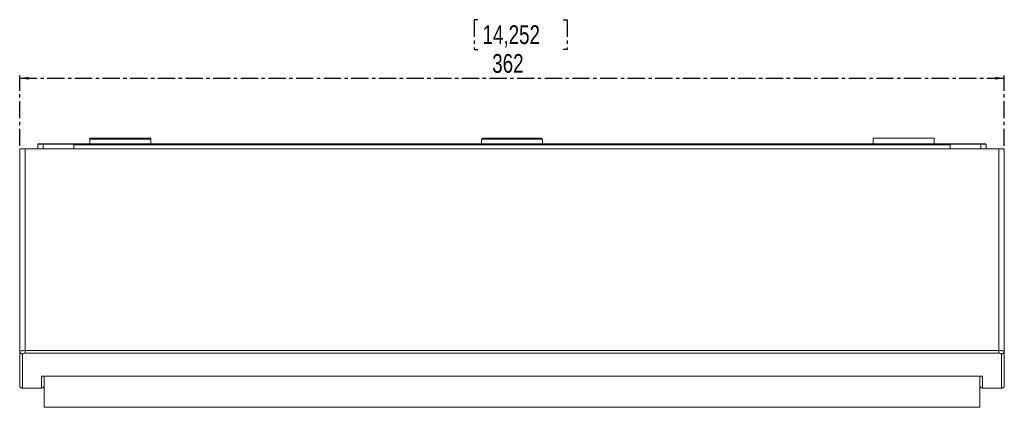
# Model space of a CAD drawing. Header units: millimetres. Extents: x 0 to 1189, y 0 to 841.
# Tile 4 of 8: x 487 to 849, y 287 to 429. Entities that reach past the tile are written whole.
import ezdxf

# ---------------------------------------------------------------- set-up
doc = ezdxf.new("R2010")
doc.units = ezdxf.units.MM
doc.linetypes.add('CENTER', pattern=[10.16, 6.35, -1.27, 1.27, -1.27])
doc.layers.add('CENTRO', color=7, linetype='CENTER')
doc.styles.add('SLDTEXTSTYLE3', font='TXT', dxfattribs={"width": 0.75})
doc.dimstyles.new('SLDDIMSTYLE0', dxfattribs={"dimtxt": 6.879167, "dimasz": 3.302, "dimexe": 0, "dimexo": 0.0625, "dimgap": 1.719792, "dimtad": 1, "dimdec": 1, "dimrnd": 1e-09, "dimzin": 12, "dimdsep": 46, "dimtxsty": 'SLDTEXTSTYLE3', "dimsah": 1, "dimcen": 0.09, "dimadec": 0, "dimazin": 3, "dimtfac": 1, "dimtofl": 0, "dimtmove": 0, "dimatfit": 3, "dimfxl": 1, "dimfrac": 2, "dimtolj": 1, "dimtzin": 12, "dimarcsym": 0})

# ---------------------------------------------------------------- blocks, each defined once
blk = doc.blocks.new('_D_2')
at = {"layer": 'CENTRO'}
for p, q in [((655.52, 429.14), (654.13, 429.14)), ((654.13, 429.14), (654.13, 418.21)), ((686.96, 429.14), (688.36, 429.14)), ((688.36, 429.14), (688.36, 418.21)), ((654.13, 418.21), (655.52, 418.21)), ((688.36, 418.21), (686.96, 418.21)), ((487.09, 382.74), (487.09, 408.64)), ((487.09, 407.64), (849.09, 407.64)), ((849.09, 382.74), (849.09, 408.64))]:
    blk.add_line(p, q, dxfattribs=at)
for points in [[(487.09, 407.64), (490.39, 407.13), (490.39, 408.15)], [(849.09, 407.64), (845.79, 408.15), (845.79, 407.13)]]:
    blk.add_solid(points, dxfattribs=at)
at = {"layer": 'CENTRO', "char_height": 6.879, "attachment_point": 1, "style": 'SLDTEXTSTYLE3'}
for s, insert in [('14,252', (657.27, 427.08, 0.1)), ('362', (660.83, 416.51, 0.1))]:
    blk.add_mtext(s, dxfattribs=dict(at, insert=insert))

msp = doc.modelspace()

# ---------------------------------------------------------------- linework, layer by layer
at = {"color": 7, "linetype": 'Continuous', "lineweight": 15}
for p, q in [((512.84, 385.64), (512.84, 385.24)), ((512.84, 385.64), (513.24, 385.64)), ((512.84, 385.24), (512.84, 383.54)), ((513.24, 385.64), (534.94, 385.64)), ((534.94, 385.64), (535.34, 385.64)), ((535.34, 385.24), (535.34, 385.64)), ((535.34, 383.54), (535.34, 385.24)), ((656.84, 385.24), (656.84, 383.54)), ((657.24, 385.64), (678.94, 385.64)), ((679.34, 383.54), (679.34, 385.24)), ((800.84, 385.64), (800.84, 383.54)), ((800.84, 385.64), (823.34, 385.64)), ((823.34, 383.54), (823.34, 385.64)), ((487.09, 307.29), (487.09, 381.74)), ((487.09, 381.74), (489.09, 381.74)), ((489.09, 307.53), (489.09, 381.74)), ((489.09, 381.74), (847.09, 381.74)), ((493.81, 383.34), (493.81, 381.74)), ((493.81, 383.34), (495.74, 383.34)), ((495.62, 383.54), (507.2, 383.54)), ((495.74, 383.34), (495.74, 381.74)), ((507.07, 383.34), (495.74, 383.34)), ((507, 381.74), (507, 383.14)), ((829.18, 383.14), (507, 383.14)), ((507.2, 383.54), (828.98, 383.54)), ((828.98, 383.54), (840.57, 383.54)), ((829.11, 383.34), (840.45, 383.34)), ((829.18, 381.74), (829.18, 383.14)), ((840.45, 381.74), (840.45, 383.34)), ((842.16, 383.54), (842.16, 383.54)), ((842.37, 381.74), (842.37, 383.34)), ((847.09, 307.53), (847.09, 381.74)), ((847.09, 381.74), (849.09, 381.74)), ((849.09, 307.29), (849.09, 381.74)), ((489.09, 307.53), (847.09, 307.53)), ((489.09, 306.56), (847.09, 306.56)), ((847.09, 307.53), (847.09, 306.56)), ((495.09, 298.12), (841.09, 298.12)), ((495.09, 298.11), (841.09, 298.11)), ((496.09, 286.7), (496.09, 298.11)), ((840.09, 298.11), (840.09, 286.7)), ((488.09, 293.74), (495.09, 293.74)), ((841.09, 293.74), (848.09, 293.74)), ((496.09, 286.7), (840.09, 286.7))]:
    msp.add_line(p, q, dxfattribs=at)
at = {"color": 8, "linetype": 'Continuous', "lineweight": 15}
for p, q in [((512.84, 385.24), (535.34, 385.24)), ((656.84, 385.24), (679.34, 385.24)), ((840.45, 383.34), (842.37, 383.34)), ((488.09, 293.74), (488.09, 306.32)), ((848.09, 306.32), (848.09, 293.74)), ((495.09, 298.12), (495.09, 293.74)), ((841.09, 293.74), (841.09, 298.12))]:
    msp.add_line(p, q, dxfattribs=at)
at = {"color": 7, "linetype": 'Continuous', "lineweight": 15, "flags": 128}
for points in [[(495.74, 383.34), (495.73, 383.38), (495.73, 383.42), (495.72, 383.45), (495.7, 383.48), (495.68, 383.51), (495.66, 383.53), (495.64, 383.54), (495.62, 383.54)], [(840.57, 383.54), (840.54, 383.54), (840.52, 383.53), (840.5, 383.51), (840.48, 383.48), (840.47, 383.45), (840.46, 383.42), (840.45, 383.38), (840.45, 383.34)]]:
    msp.add_lwpolyline(points, dxfattribs=at)
at = {"color": 7, "linetype": 'Continuous', "lineweight": 15}
for centre, radius, start, end in [((513.24, 385.24), 0.4, 90, 180), ((534.94, 385.24), 0.4, 0, 90), ((657.24, 385.24), 0.4, 90, 180), ((678.94, 385.24), 0.4, 0, 90), ((494.01, 383.34), 0.2, 90, 180), ((488.08, 307.31), 0.987, 180.7844, 270.7635), ((848.1, 307.31), 0.987, 269.2365, 359.2156)]:
    msp.add_arc(centre, radius, start, end, dxfattribs=at)
for centre, start_param, end_param in [((507.53, 383.14), 2.617994, 3.141593), ((828.65, 383.14), 0, 0.523598)]:
    msp.add_ellipse(centre, major_axis=(0.531, 0), ratio=0.753554, start_param=start_param, end_param=end_param, dxfattribs=at)
for points, knots in [([(494.01, 383.54), (494.01, 383.54), (494.05, 383.54), (494.19, 383.54), (494.25, 383.54), (494.39, 383.54), (494.48, 383.54), (494.66, 383.54), (494.76, 383.54), (494.96, 383.54), (495.06, 383.54), (495.34, 383.54), (495.5, 383.54), (495.62, 383.54)], [0, 0, 0, 0, 0.25, 0.25, 0.375, 0.375, 0.5, 0.5, 0.625, 0.625, 0.75, 0.75, 1, 1, 1, 1]), ([(507.07, 383.34), (507.11, 383.4), (507.14, 383.45), (507.18, 383.52), (507.19, 383.54), (507.2, 383.54)], [0, 0, 0, 0, 0.5, 0.5, 1, 1, 1, 1]), ([(829.11, 383.34), (829.07, 383.4), (829.04, 383.45), (829.01, 383.52), (828.99, 383.54), (828.98, 383.54)], [0, 0, 0, 0, 0.5, 0.5, 1, 1, 1, 1]), ([(842.16, 383.54), (842.16, 383.54), (842.16, 383.54), (842.1, 383.54), (841.98, 383.54), (841.8, 383.54), (841.6, 383.54), (841.38, 383.54), (841.12, 383.54), (840.83, 383.54), (840.65, 383.54), (840.57, 383.54)], [0, 0, 0, 0, 0.018421, 0.133401, 0.251918, 0.370436, 0.485415, 0.593912, 0.69394, 0.864869, 1, 1, 1, 1]), ([(842.37, 383.34), (842.36, 383.37), (842.36, 383.41), (842.32, 383.46), (842.29, 383.48), (842.27, 383.49), (842.26, 383.5), (842.25, 383.51), (842.24, 383.52), (842.23, 383.53), (842.2, 383.54), (842.21, 383.54), (842.17, 383.54), (842.16, 383.54)], [0, 0, 0, 0, 0.256268, 0.357134, 0.397754, 0.431682, 0.460134, 0.473308, 0.486525, 0.515736, 0.553033, 0.845474, 1, 1, 1, 1]), ([(487.09, 307.29), (487.09, 307.31), (487.1, 307.33), (487.15, 307.35), (487.19, 307.37), (487.29, 307.4), (487.35, 307.41), (487.49, 307.44), (487.58, 307.45), (487.76, 307.47), (487.86, 307.48), (488.08, 307.5), (488.19, 307.51), (488.56, 307.52), (488.82, 307.53), (489.09, 307.53)], [0, 0, 0, 0, 0.125, 0.125, 0.25, 0.25, 0.375, 0.375, 0.5, 0.5, 0.625, 0.625, 0.75, 0.75, 1, 1, 1, 1]), ([(487.09, 294.85), (487.09, 294.87), (487.09, 294.9), (487.09, 296.27), (487.09, 298.77), (487.09, 302.34), (487.09, 305.64), (487.09, 307.29)], [0, 0, 0, 0, 0.155734, 0.366798, 0.577863, 0.78893, 1, 1, 1, 1]), ([(489.09, 306.56), (488.82, 306.56), (488.56, 306.53), (488.29, 306.47), (488.21, 306.44), (488.12, 306.38), (488.09, 306.35), (488.09, 306.32)], [0, 0, 0, 0, 0.5, 0.5, 0.75, 0.75, 1, 1, 1, 1]), ([(489.09, 306.56), (489.09, 306.58), (489.09, 306.62), (489.09, 306.74), (489.09, 306.82), (489.09, 307), (489.09, 307.11), (489.09, 307.32), (489.09, 307.43), (489.09, 307.53)], [0, 0, 0, 0, 0.25, 0.25, 0.5, 0.5, 0.75, 0.75, 1, 1, 1, 1]), ([(847.09, 307.53), (847.23, 307.53), (847.36, 307.53), (847.62, 307.52), (847.74, 307.52), (847.99, 307.51), (848.1, 307.5), (848.32, 307.48), (848.42, 307.47), (848.7, 307.44), (848.84, 307.41), (848.99, 307.37), (849.03, 307.36), (849.08, 307.33), (849.09, 307.31), (849.09, 307.29)], [0, 0, 0, 0, 0.125, 0.125, 0.25, 0.25, 0.375, 0.375, 0.5, 0.5, 0.75, 0.75, 0.875, 0.875, 1, 1, 1, 1]), ([(848.09, 306.32), (848.09, 306.35), (848.07, 306.38), (847.97, 306.44), (847.89, 306.47), (847.71, 306.51), (847.6, 306.53), (847.36, 306.55), (847.23, 306.56), (847.09, 306.56)], [0, 0, 0, 0, 0.25, 0.25, 0.5, 0.5, 0.75, 0.75, 1, 1, 1, 1]), ([(849.09, 307.29), (849.09, 305.64), (849.09, 302.34), (849.09, 298.77), (849.09, 296.27), (849.09, 294.9), (849.09, 294.87), (849.09, 294.85)], [0, 0, 0, 0, 0.2110682, 0.4221343, 0.6331994, 0.8442644, 1, 1, 1, 1]), ([(487.09, 294.74), (487.1, 294.62), (487.13, 294.42), (487.25, 294.19), (487.38, 294.03), (487.54, 293.9), (487.77, 293.78), (487.97, 293.76), (488.09, 293.74)], [0, 0, 0, 0, 0.239457, 0.368361, 0.5, 0.631639, 0.760543, 1, 1, 1, 1]), ([(495.09, 293.74), (495.22, 293.76), (495.41, 293.78), (495.64, 293.9), (495.8, 294.03), (495.93, 294.19), (496.06, 294.42), (496.08, 294.62), (496.09, 294.74)], [0, 0, 0, 0, 0.239457, 0.368361, 0.5, 0.631639, 0.760543, 1, 1, 1, 1]), ([(840.09, 294.74), (840.1, 294.62), (840.13, 294.42), (840.25, 294.19), (840.38, 294.03), (840.54, 293.9), (840.77, 293.78), (840.97, 293.76), (841.09, 293.74)], [0, 0, 0, 0, 0.239457, 0.368361, 0.5, 0.631639, 0.760543, 1, 1, 1, 1]), ([(848.09, 293.74), (848.22, 293.76), (848.41, 293.78), (848.64, 293.9), (848.8, 294.03), (848.93, 294.19), (849.06, 294.42), (849.08, 294.62), (849.09, 294.74)], [0, 0, 0, 0, 0.2394568, 0.3683607, 0.5, 0.6316393, 0.7605432, 1, 1, 1, 1])]:
    msp.add_open_spline(points, degree=3, knots=knots, dxfattribs=at)

# ---------------------------------------------------------------- dimensions: what is measured, and where the dimension line sits
at = {"layer": 'CENTRO'}
dim = msp.add_linear_dim(base=(849.09, 407.64), p1=(487.09, 381.74), p2=(849.09, 381.74), dimstyle='SLDDIMSTYLE0', dxfattribs=at)
dim.commit()
dim.dimension.update_dxf_attribs({"geometry": '_D_2', "text_midpoint": (671.24, 407.64), "dimtype": 160})

doc.saveas('drawing.dxf')
